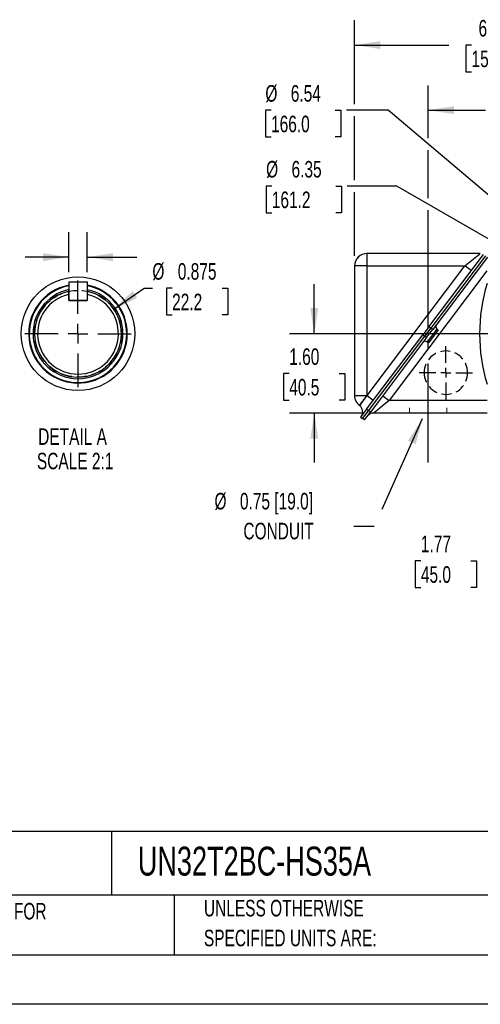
# Model space of a CAD drawing. Header units: inches. Extents: x 0 to 44, y 0 to 34.
# Tile 6 of 18: x 22.7 to 32, y 0 to 19.8. Entities that reach past the tile are written whole.
import ezdxf

# ---------------------------------------------------------------- set-up
doc = ezdxf.new("R2010")
doc.units = ezdxf.units.IN
doc.header["$LTSCALE"] = 4
doc.header["$MEASUREMENT"] = 0
doc.linetypes.add('CENTERX2', pattern=[0.8, 0.5, -0.1, 0.1, -0.1])
doc.linetypes.add('HIDDEN', pattern=[0.075, 0.05, -0.025])
for name, color, linetype in [('CENTER', 40, 'CENTERX2'), ('HIDDEN', 102, 'HIDDEN'), ('SLD-DEFPOINTS', 7, 'Continuous')]:
    doc.layers.add(name, color=color, linetype=linetype)
doc.layers.add('DIMENSIONS', color=140, linetype='Continuous', lineweight=25)
doc.layers.add('TEXT', color=140, linetype='Continuous', lineweight=25)
doc.styles.add('SLDTEXTSTYLE0', font='TXT', dxfattribs={"width": 0.7})
doc.dimstyles.new('SLDDIMSTYLE1', dxfattribs={"dimtxt": 0.339844, "dimasz": 0.52, "dimexe": 0, "dimexo": 0.0625, "dimgap": 0.084961, "dimtad": 0, "dimtih": 1, "dimtoh": 1, "dimrnd": 1e-09, "dimzin": 12, "dimdsep": 46, "dimtxsty": 'SLDTEXTSTYLE0', "dimsah": 1, "dimcen": 0.09, "dimadec": 0, "dimazin": 3, "dimtfac": 1, "dimtofl": 0, "dimtmove": 0, "dimatfit": 3, "dimfxl": 0, "dimfrac": 2, "dimtolj": 1, "dimtzin": 12, "dimarcsym": 0})
doc.dimstyles.new('SLDDIMSTYLE10', dxfattribs={"dimtxt": 0.339844, "dimasz": 0.52, "dimexe": 0, "dimexo": 0.0625, "dimgap": 0.084961, "dimtad": 0, "dimtih": 1, "dimtoh": 1, "dimdec": 3, "dimlfac": 0.5, "dimrnd": 1e-09, "dimdsep": 46, "dimtxsty": 'SLDTEXTSTYLE0', "dimsah": 1, "dimcen": 0, "dimadec": 0, "dimazin": 2, "dimtfac": 1, "dimtdec": 3, "dimtofl": 0, "dimtmove": 0, "dimatfit": 3, "dimfxl": 0, "dimfrac": 2, "dimtolj": 1, "dimtzin": 12, "dimarcsym": 0})
doc.dimstyles.new('SLDDIMSTYLE11', dxfattribs={"dimtxt": 0.339844, "dimasz": 0.52, "dimexe": 0, "dimexo": 0.0625, "dimgap": 0.084961, "dimtad": 0, "dimtih": 1, "dimtoh": 1, "dimlfac": 0.5, "dimrnd": 1e-09, "dimdsep": 46, "dimtxsty": 'SLDTEXTSTYLE0', "dimsah": 1, "dimcen": 0.09, "dimadec": 0, "dimazin": 2, "dimtfac": 1, "dimtmove": 0, "dimatfit": 0, "dimfxl": 0, "dimfrac": 2, "dimtolj": 1, "dimtzin": 12, "dimarcsym": 0})
doc.dimstyles.new('SLDDIMSTYLE4', dxfattribs={"dimtxt": 0.339844, "dimasz": 0.52, "dimexe": 0, "dimexo": 0.0625, "dimgap": 0.084961, "dimtad": 0, "dimtih": 1, "dimtoh": 1, "dimrnd": 1e-09, "dimzin": 4, "dimdsep": 46, "dimtxsty": 'SLDTEXTSTYLE0', "dimsah": 1, "dimcen": 0.09, "dimadec": 0, "dimazin": 1, "dimtfac": 1, "dimtmove": 0, "dimatfit": 0, "dimfxl": 0, "dimfrac": 2, "dimtolj": 1, "dimtzin": 12, "dimarcsym": 0})
doc.dimstyles.new('SLDDIMSTYLE5', dxfattribs={"dimtxt": 0.339844, "dimasz": 0.52, "dimexe": 0, "dimexo": 0.0625, "dimgap": 0.084961, "dimtad": 0, "dimtih": 1, "dimtoh": 1, "dimrnd": 1e-09, "dimzin": 12, "dimdsep": 46, "dimtxsty": 'SLDTEXTSTYLE0', "dimsah": 1, "dimcen": 0, "dimadec": 0, "dimazin": 3, "dimtfac": 1, "dimtofl": 0, "dimtmove": 0, "dimatfit": 3, "dimfxl": 0, "dimfrac": 2, "dimtolj": 1, "dimtzin": 12, "dimarcsym": 0})
doc.dimstyles.new('SLDDIMSTYLE9', dxfattribs={"dimtxt": 0.18, "dimasz": 0.52, "dimexe": 0, "dimexo": 0.0625, "dimgap": 0, "dimtad": 0, "dimtih": 1, "dimtoh": 1, "dimdec": 0, "dimrnd": 1e-09, "dimzin": 0, "dimdsep": 46, "dimtxsty": 'Standard', "dimsah": 1, "dimcen": 0.09, "dimadec": 0, "dimazin": 0, "dimtfac": 0.52, "dimtdec": 0, "dimtofl": 0, "dimtmove": 0, "dimatfit": 3, "dimfxl": 0, "dimfrac": 2, "dimtolj": 1, "dimtzin": 0, "dimarcsym": 0})

# ---------------------------------------------------------------- blocks, each defined once
blk = doc.blocks.new('SW_NOTE_0_2')
at = {"layer": 'TEXT', "color": 0, "linetype": 'CENTERX2', "lineweight": 18, "char_height": 0.33333, "attachment_point": 1, "style": 'SLDTEXTSTYLE0'}
for s, insert in [('UNLESS OTHERWISE', (0, 0.43)), ('SPECIFIED UNITS ARE:', (0, -0.172))]:
    blk.add_mtext(s, dxfattribs=dict(at, insert=insert))
blk = doc.blocks.new('SW_NOTE_0_6')
at = {"layer": 'TEXT', "color": 0, "linetype": 'CENTERX2', "lineweight": 18, "char_height": 0.33333, "attachment_point": 1, "style": 'SLDTEXTSTYLE0'}
for s, insert in [('INCH UNITS USED FOR', (0, 0.43)), ('PART DESIGN', (0, -0.172))]:
    blk.add_mtext(s, dxfattribs=dict(at, insert=insert))
blk = doc.blocks.new('_D_1')
at = {"layer": 'DIMENSIONS'}
for p, q in [((32.195, 9.841), (32.195, 8.439)), ((33.967, 9.879), (33.967, 8.439)), ((30.771, 8.939), (30.657, 8.939)), ((30.657, 8.939), (30.657, 8.399)), ((31.781, 8.939), (31.895, 8.939)), ((31.895, 8.939), (31.895, 8.399)), ((33.967, 8.939), (32.195, 8.939)), ((30.657, 8.399), (30.771, 8.399)), ((31.895, 8.399), (31.781, 8.399))]:
    blk.add_line(p, q, dxfattribs=at)
for points in [[(32.195, 8.939), (32.715, 8.859), (32.715, 9.019)], [(33.967, 8.939), (33.447, 9.019), (33.447, 8.859)]]:
    blk.add_solid(points, dxfattribs=at)
at = {"layer": 'DIMENSIONS', "char_height": 0.3333, "attachment_point": 1, "style": 'SLDTEXTSTYLE0'}
for s, insert in [('1.77', (30.771, 9.445)), ('45.0', (30.771, 8.829))]:
    blk.add_mtext(s, dxfattribs=dict(at, insert=insert))
blk = doc.blocks.new('_D_4')
at = {"layer": 'DIMENSIONS'}
for p, q in [((28.621, 13.511), (28.621, 14.511)), ((32.911, 13.511), (28.121, 13.511)), ((28.116, 12.714), (28.002, 12.714)), ((28.002, 12.714), (28.002, 12.174)), ((29.126, 12.714), (29.24, 12.714)), ((29.24, 12.714), (29.24, 12.174)), ((28.002, 12.174), (28.116, 12.174)), ((29.24, 12.174), (29.126, 12.174)), ((29.618, 11.916), (28.121, 11.916)), ((28.621, 11.916), (28.621, 10.916))]:
    blk.add_line(p, q, dxfattribs=at)
for points in [[(28.621, 13.511), (28.701, 14.031), (28.541, 14.031)], [(28.621, 11.916), (28.541, 11.396), (28.701, 11.396)]]:
    blk.add_solid(points, dxfattribs=at)
at = {"layer": 'DIMENSIONS', "char_height": 0.3333, "attachment_point": 1, "style": 'SLDTEXTSTYLE0'}
for s, insert in [('1.60', (28.116, 13.219)), ('40.5', (28.116, 12.603))]:
    blk.add_mtext(s, dxfattribs=dict(at, insert=insert))
blk = doc.blocks.new('_D_5')
at = {"layer": 'DIMENSIONS'}
for p, q in [((27.764, 16.49), (27.65, 16.49)), ((27.65, 16.49), (27.65, 15.95)), ((29.057, 16.49), (29.171, 16.49)), ((29.171, 16.49), (29.171, 15.95)), ((30.285, 16.49), (29.285, 16.49)), ((32.697, 15.098), (30.285, 16.49)), ((27.65, 15.95), (27.764, 15.95)), ((29.171, 15.95), (29.057, 15.95))]:
    blk.add_line(p, q, dxfattribs=at)
blk.add_solid([(32.697, 15.098), (32.287, 15.427), (32.207, 15.288)], dxfattribs=at)
at = {"layer": 'DIMENSIONS', "char_height": 0.3333, "attachment_point": 1, "style": 'SLDTEXTSTYLE0'}
for s, insert in [('%%c', (27.649, 16.996)), ('6.35', (28.162, 16.996)), ('161.2', (27.764, 16.38))]:
    blk.add_mtext(s, dxfattribs=dict(at, insert=insert))
blk = doc.blocks.new('_D_10')
at = {"layer": 'DIMENSIONS'}
for p, q in [((30.917, 17.456), (30.917, 18.519)), ((35.445, 16.045), (35.445, 18.519)), ((30.917, 18.019), (32.074, 18.019)), ((32.535, 18.019), (32.421, 18.019)), ((32.421, 18.019), (32.421, 17.479)), ((33.827, 18.019), (33.942, 18.019)), ((33.942, 18.019), (33.942, 17.479)), ((35.445, 18.019), (34.288, 18.019)), ((32.421, 17.479), (32.535, 17.479)), ((33.942, 17.479), (33.827, 17.479)), ((30.917, 16.245), (30.917, 17.216)), ((30.917, 13.631), (30.917, 16.005)), ((30.917, 13.22), (30.917, 13.391))]:
    blk.add_line(p, q, dxfattribs=at)
for points in [[(30.917, 18.019), (31.437, 17.939), (31.437, 18.099)], [(35.445, 18.019), (34.925, 18.099), (34.925, 17.939)]]:
    blk.add_solid(points, dxfattribs=at)
at = {"layer": 'DIMENSIONS', "char_height": 0.3333, "attachment_point": 1, "style": 'SLDTEXTSTYLE0'}
for s, insert in [('4.53', (32.676, 18.524)), ('115.0', (32.535, 17.908))]:
    blk.add_mtext(s, dxfattribs=dict(at, insert=insert))
blk = doc.blocks.new('_D_11')
at = {"layer": 'DIMENSIONS'}
for p, q in [((29.434, 18.139), (29.434, 19.831)), ((35.445, 16.045), (35.445, 19.831)), ((29.434, 19.331), (31.332, 19.331)), ((31.793, 19.331), (31.679, 19.331)), ((31.679, 19.331), (31.679, 18.791)), ((33.086, 19.331), (33.2, 19.331)), ((33.2, 19.331), (33.2, 18.791)), ((35.445, 19.331), (33.546, 19.331)), ((31.679, 18.791), (31.793, 18.791)), ((33.2, 18.791), (33.086, 18.791)), ((29.434, 16.61), (29.434, 17.899)), ((29.434, 15.082), (29.434, 16.37))]:
    blk.add_line(p, q, dxfattribs=at)
for points in [[(29.434, 19.331), (29.954, 19.251), (29.954, 19.411)], [(35.445, 19.331), (34.925, 19.411), (34.925, 19.251)]]:
    blk.add_solid(points, dxfattribs=at)
at = {"layer": 'DIMENSIONS', "char_height": 0.3333, "attachment_point": 1, "style": 'SLDTEXTSTYLE0'}
for s, insert in [('6.01', (31.934, 19.837)), ('152.7', (31.793, 19.22))]:
    blk.add_mtext(s, dxfattribs=dict(at, insert=insert))
blk = doc.blocks.new('_D_13')
at = {"layer": 'DIMENSIONS'}
for p, q in [((27.749, 18.019), (27.635, 18.019)), ((27.635, 18.019), (27.635, 17.479)), ((29.041, 18.019), (29.156, 18.019)), ((29.156, 18.019), (29.156, 17.479)), ((30.109, 18.019), (29.27, 18.019)), ((32.949, 15.62), (30.109, 18.019)), ((27.635, 17.479), (27.749, 17.479)), ((29.156, 17.479), (29.041, 17.479))]:
    blk.add_line(p, q, dxfattribs=at)
blk.add_solid([(32.949, 15.62), (32.603, 16.017), (32.5, 15.894)], dxfattribs=at)
at = {"layer": 'DIMENSIONS', "char_height": 0.3333, "attachment_point": 1, "style": 'SLDTEXTSTYLE0'}
for s, insert in [('%%c', (27.634, 18.524)), ('6.54', (28.147, 18.524)), ('166.0', (27.749, 17.908))]:
    blk.add_mtext(s, dxfattribs=dict(at, insert=insert))
blk = doc.blocks.new('SW_NOTE_0_7')
at = {"layer": 'TEXT', "color": 0, "linetype": 'CENTERX2', "lineweight": 18, "attachment_point": 1, "style": 'SLDTEXTSTYLE0'}
for s, insert, char_height in [('%%c', (-2.808, 0.675), 0.3333), ('0.75 [19.0]', (-2.295, 0.675), 0.33333), ('CONDUIT', (-2.225, 0.073), 0.3333)]:
    blk.add_mtext(s, dxfattribs=dict(at, insert=insert, char_height=char_height))
blk = doc.blocks.new('SW_CENTERMARKSYMBOL_5')
at = {"layer": 'CENTER', "color": 0}
for p, q in [((0, 0.2), (0, 0.5375)), ((-0.2, 0), (-0.5375, 0)), ((0, 0), (-0.1, 0)), ((0, 0), (0, 0.1)), ((0, 0), (0, -0.1)), ((0, 0), (0.1, 0)), ((0.2, 0), (0.5375, 0)), ((0, -0.2), (0, -0.5375))]:
    blk.add_line(p, q, dxfattribs=at)
blk = doc.blocks.new('_D_16')
at = {"layer": 'DIMENSIONS'}
for p, q in [((24.576, 14.01), (25.189, 14.432)), ((25.189, 14.432), (25.355, 14.432)), ((25.753, 14.432), (25.639, 14.432)), ((25.639, 14.432), (25.639, 13.892)), ((26.763, 14.432), (26.877, 14.432)), ((26.877, 14.432), (26.877, 13.892)), ((25.639, 13.892), (25.753, 13.892)), ((26.877, 13.892), (26.763, 13.892))]:
    blk.add_line(p, q, dxfattribs=at)
blk.add_solid([(24.576, 14.01), (25.05, 14.239), (24.959, 14.371)], dxfattribs=at)
at = {"layer": 'DIMENSIONS', "char_height": 0.3333, "attachment_point": 1, "style": 'SLDTEXTSTYLE0'}
for s, insert in [('%%c', (25.355, 14.937)), ('0.875', (25.868, 14.937)), ('22.2', (25.753, 14.321))]:
    blk.add_mtext(s, dxfattribs=dict(at, insert=insert))
blk = doc.blocks.new('_D_17')
at = {"layer": 'DIMENSIONS'}
for p, q in [((23.668, 14.757), (23.668, 15.558)), ((24.043, 14.757), (24.043, 15.558)), ((21.599, 15.058), (21.485, 15.058)), ((21.485, 15.058), (21.485, 14.518)), ((22.326, 15.058), (22.44, 15.058)), ((22.44, 15.058), (22.44, 14.518)), ((23.668, 15.058), (22.786, 15.058)), ((24.043, 15.058), (25.043, 15.058)), ((21.485, 14.518), (21.599, 14.518)), ((22.44, 14.518), (22.326, 14.518))]:
    blk.add_line(p, q, dxfattribs=at)
for points in [[(23.668, 15.058), (23.148, 15.138), (23.148, 14.978)], [(24.043, 15.058), (24.563, 14.978), (24.563, 15.138)]]:
    blk.add_solid(points, dxfattribs=at)
at = {"layer": 'DIMENSIONS', "char_height": 0.3333, "attachment_point": 1, "style": 'SLDTEXTSTYLE0'}
for s, insert in [('0.19', (21.457, 15.563)), ('4.8', (21.599, 14.947))]:
    blk.add_mtext(s, dxfattribs=dict(at, insert=insert))
blk = doc.blocks.new('SW_CENTERMARKSYMBOL_6')
at = {"layer": 'CENTER', "color": 0}
for p, q in [((0, 0.4), (0, 1.075)), ((0, 0), (0, 0.2)), ((-0.4, 0), (-1.075, 0)), ((0, 0), (-0.2, 0)), ((0, 0), (0, -0.2)), ((0, 0), (0.2, 0)), ((0.4, 0), (1.075, 0)), ((0, -0.4), (0, -1.075))]:
    blk.add_line(p, q, dxfattribs=at)

msp = doc.modelspace()

# ---------------------------------------------------------------- linework, layer by layer
for p, q in [((29.683685, 15.132189), (29.683685, 14.882189)), ((31.970108, 15.132189), (29.683685, 15.132189)), ((30.933343, 13.65513), (32.035867, 15.113838)), ((32.075177, 15.086573), (30.971418, 13.626231)), ((29.683685, 14.882189), (29.433685, 14.882189)), ((29.433685, 14.882189), (29.433685, 12.268674)), ((29.683685, 14.882189), (31.660221, 14.882189)), ((29.683685, 14.882189), (29.683685, 12.268674)), ((29.684439, 12.268105), (31.660221, 14.882189)), ((32.11331, 15.057751), (31.009551, 13.597409)), ((31.783304, 14.789159), (31.660221, 14.882189)), ((32.104138, 14.780261), (30.128355, 12.166178)), ((23.667979, 14.556612), (23.667979, 14.181651)), ((23.667979, 14.556612), (24.04294, 14.556612)), ((24.04294, 14.556612), (24.04294, 14.181651)), ((23.66694, 14.307671), (23.66694, 14.369216)), ((23.66694, 14.181651), (23.66694, 14.307671)), ((24.04294, 14.307671), (24.04294, 14.181651)), ((24.04294, 14.181651), (23.66694, 14.181651)), ((23.667979, 14.181651), (24.04294, 14.181651)), ((29.675981, 11.991562), (30.810604, 13.492738)), ((30.933343, 13.65513), (30.810604, 13.492738)), ((30.810604, 13.492738), (30.848737, 13.463916)), ((30.971418, 13.626231), (30.848681, 13.463842)), ((30.848737, 13.463916), (30.971477, 13.626308)), ((30.886814, 13.43502), (31.009551, 13.597409)), ((31.093223, 13.608605), (30.8975, 13.34965)), ((31.117156, 13.590515), (30.921433, 13.331561)), ((30.971477, 13.626308), (30.933343, 13.65513)), ((31.009551, 13.597409), (30.971418, 13.626231)), ((31.117156, 13.590515), (31.093223, 13.608605)), ((29.714115, 11.96274), (30.848737, 13.463916)), ((30.886814, 13.43502), (29.753426, 11.935476)), ((30.848681, 13.463842), (30.886814, 13.43502)), ((30.8975, 13.34965), (30.921433, 13.331561)), ((23.85494, 12.607651), (23.849951, 12.607665)), ((29.433685, 12.268674), (29.683685, 12.268674)), ((29.683685, 12.268674), (29.532943, 12.069233)), ((29.533697, 12.068664), (29.684439, 12.268105)), ((29.684439, 12.268105), (29.683685, 12.268674)), ((29.684439, 12.268105), (29.812081, 12.17163)), ((30.005272, 12.259207), (30.128355, 12.166178)), ((32.104891, 12.166178), (30.128355, 12.166178)), ((29.532943, 12.069233), (29.533697, 12.068664)), ((29.675981, 11.991562), (29.555552, 11.832226)), ((29.593685, 11.803404), (29.714115, 11.96274)), ((29.633024, 11.776178), (29.753426, 11.935476)), ((29.714115, 11.96274), (29.675981, 11.991562)), ((29.753426, 11.935476), (29.715293, 11.964298)), ((32.104891, 11.916178), (29.818468, 11.916178)), ((29.555552, 11.832226), (29.593685, 11.803404)), ((29.633024, 11.776178), (29.594891, 11.805))]:
    msp.add_line(p, q)
at = {"color": 102, "linetype": 'HIDDEN', "lineweight": 18}
for p, q in [((30.54243, 11.916178), (30.54243, 12.020178)), ((31.29243, 11.916178), (31.29243, 12.020178))]:
    msp.add_line(p, q, dxfattribs=at)
at = {"color": 7, "linetype": 'Continuous'}
msp.add_line((44.000389, 0.000421), (0.000389, 0.000421), dxfattribs=at)
at = {"flags": 128}
for points in [[(31.660221, 14.882189), (31.795171, 14.991059), (31.895877, 15.072303), (31.929444, 15.0994), (31.952815, 15.118238), (31.965786, 15.12871), (31.970108, 15.132189)], [(30.128355, 12.166178), (29.993405, 12.057308), (29.892699, 11.976064), (29.859132, 11.948966), (29.835761, 11.930128), (29.82279, 11.919656), (29.818468, 11.916178)]]:
    msp.add_lwpolyline(points, dxfattribs=at)
for centre, radius, start, end in [((29.683685, 14.882189), 0.25, 90, 180), ((23.85494, 13.514651), 0.995, 100.8302583, 359.9999963), ((23.85494, 13.514651), 0.995, 0.0000092, 79.1087731), ((35.444612, 13.511178), 3.489733, 163.139416, 196.8605014), ((23.85494, 13.514651), 0.983, 100.9640911, 359.9999996), ((23.85494, 13.514651), 0.907, 101.8956983, 269.6848248), ((23.85494, 13.514651), 0.875, 102.4071555, 77.5928445), ((23.85494, 13.514651), 0.815, 103.3368181, 76.6631819), ((23.85494, 13.514651), 0.907, 270.0000079, 78.0371553), ((23.85494, 13.514651), 0.983, 359.9999815, 78.9741751), ((31.129401, 13.65647), 0.06, 142.9172049, 232.9172049), ((30.861321, 13.301784), 0.06, 52.9172049, 142.9172049), ((29.683685, 12.268674), 0.25, 180, 232.9172049), ((29.437222, 11.941021), 0.16, 322.9172179, 52.9172049), ((29.814046, 11.769947), 0.146297, 88.2677771, 134.4998922)]:
    msp.add_arc(centre, radius, start, end)
at = {"layer": 'CENTER'}
msp.add_line((30.91743, 10.916178), (30.91743, 13.020178), dxfattribs=at)
at = {"layer": 'HIDDEN'}
msp.add_circle((23.85494, 13.514651), 0.875, dxfattribs=at)
for start, end in [(0, 180), (180, 0)]:
    msp.add_arc((31.275891, 12.729178), 0.4375, start, end, dxfattribs=at)
at = {"layer": 'SLD-DEFPOINTS'}
msp.add_circle((23.85494, 13.51466), 1.144813, dxfattribs=at)
at = {"layer": 'TEXT'}
for p, q in [((43, 3.484426), (1, 3.484426)), ((24.52896, 3.484426), (24.52896, 2.2)), ((43, 2.2), (1, 2.2)), ((25.792154, 2.2), (25.792154, 1)), ((1, 1), (43, 1))]:
    msp.add_line(p, q, dxfattribs=at)

# ---------------------------------------------------------------- block references
at = {"layer": 'CENTER'}
for name, p in [('SW_CENTERMARKSYMBOL_6', (23.85494, 13.514651)), ('SW_CENTERMARKSYMBOL_5', (31.275891, 12.729178))]:
    msp.add_blockref(name, p, dxfattribs=at)
at = {"layer": 'TEXT', "linetype": 'CENTERX2', "lineweight": 18}
for name, p in [('SW_NOTE_0_7', (29.415827, 9.631165)), ('SW_NOTE_0_6', (19.73696, 1.613619)), ('SW_NOTE_0_2', (26.394947, 1.674877))]:
    msp.add_blockref(name, p, dxfattribs=at)

# ---------------------------------------------------------------- texts
at = {"layer": 'TEXT', "linetype": 'CENTERX2', "lineweight": 18, "style": 'SLDTEXTSTYLE0'}
for s, insert, char_height, attachment_point in [('DETAIL A', (23.745148, 11.607825), 0.3333333, 2), ('SCALE 2:1', (23.797519, 11.115576), 0.3333333, 2), ('UN32T2BC-HS35A', (25.061591, 3.177591), 0.58333333, 1)]:
    msp.add_mtext(s, dxfattribs=dict(at, insert=insert, char_height=char_height, attachment_point=attachment_point))

# ---------------------------------------------------------------- dimensions: what is measured, and where the dimension line sits
at = {"layer": 'DIMENSIONS'}
for base, p1, p2, dimstyle, picture, middle in [((35.444891, 19.330863), (29.433685, 14.882189), (35.444891, 15.845178), 'SLDDIMSTYLE1', '_D_11', (32.439288, 19.330863)), ((35.444891, 18.018696), (30.91743, 13.020178), (35.444891, 15.845178), 'SLDDIMSTYLE1', '_D_10', (33.18116, 18.018696)), ((23.667979, 15.057682), (24.04294, 14.556612), (23.667979, 14.556612), 'SLDDIMSTYLE11', '_D_17', (21.962274, 15.057682)), ((32.194891, 8.939303), (33.96749, 10.078577), (32.194891, 10.041178), 'SLDDIMSTYLE1', '_D_1', (31.276252, 8.939303))]:
    dim = msp.add_linear_dim(base=base, p1=p1, p2=p2, dimstyle=dimstyle, dxfattribs=at)
    dim.commit()
    dim.dimension.update_dxf_attribs({"geometry": picture, "text_midpoint": middle, "dimtype": 160})
for p1, p2, dimstyle, picture, middle in [((37.941224, 11.40233), (32.948559, 15.620025), 'SLDDIMSTYLE5', '_D_13', (28.395183, 18.018696)), ((38.192702, 11.924728), (32.69708, 15.097627), 'SLDDIMSTYLE5', '_D_5', (28.410431, 16.49026)), ((23.13396, 13.018856), (24.57592, 14.010447), 'SLDDIMSTYLE10', '_D_16', (26.257724, 14.431723))]:
    dim = msp.add_diameter_dim_2p(p1=p1, p2=p2, dimstyle=dimstyle, dxfattribs=at)
    dim.commit()
    dim.dimension.update_dxf_attribs({"geometry": picture, "text_midpoint": middle, "dimtype": 163})
dim = msp.add_linear_dim(base=(28.6206789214, 13.5111776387), p1=(29.8184680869, 11.9161776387), p2=(33.1108910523, 13.5111776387), angle=90, dimstyle='SLDDIMSTYLE4', dxfattribs=at)
dim.commit()
dim.dimension.update_dxf_attribs({"geometry": '_D_4', "text_midpoint": (28.6206789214, 12.7136776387), "dimtype": 160})

# ---------------------------------------------------------------- leaders
at = {"layer": 'TEXT', "linetype": 'CENTERX2', "lineweight": 18}
msp.add_leader([(30.800171, 11.796172), (29.830036, 9.631165), (29.415827, 9.631165)], dimstyle='SLDDIMSTYLE9', dxfattribs=at)

doc.saveas('drawing.dxf')
